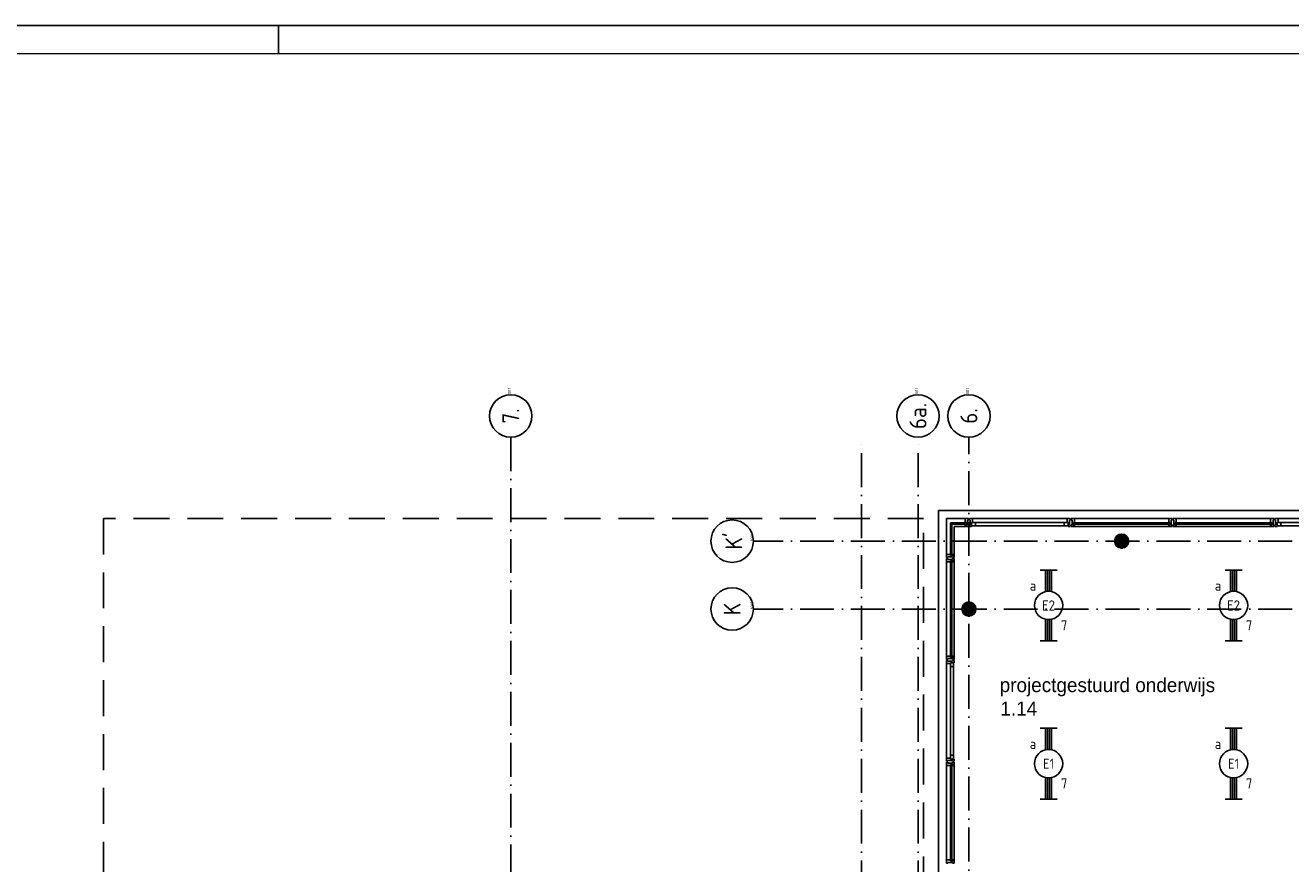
# Model space of a CAD drawing. Header units: millimetres. Extents: x 84333 to 240712, y -2244 to 84291.
# Tile 75 of 87: x 181735 to 204107, y 69476 to 84291. Entities that reach past the tile are written whole.
import ezdxf
from ezdxf.enums import TextEntityAlignment as Align

# ---------------------------------------------------------------- set-up
doc = ezdxf.new("R2010")
doc.units = ezdxf.units.MM
doc.header["$LTSCALE"] = 100
doc.linetypes.add('DASHDOT', pattern=[9, 6, -1.5, 0, -1.5])
doc.linetypes.add('HIDDEN', pattern=[9.525, 6.35, -3.175])
doc.layers.get('0').update_dxf_attribs({"linetype": 'CONTINUOUS'})
for name, color, linetype in [('AFDELING', 4, 'CONTINUOUS'), ('AL$1----_MAATVOERING', 7, 'CONTINUOUS'), ('AL$7----_STRAMIEN', 1, 'DASHDOT'), ('AL21----_BUITENWAND', 4, 'CONTINUOUS'), ('AL28----_KONSTRUKTIE', 3, 'CONTINUOUS'), ('AL31----_BUITENKOZ', 7, 'CONTINUOUS'), ('ALN-----_BLOCKNAAM', 2, 'CONTINUOUS'), ('ALXAA---_GEWBETON', 12, 'CONTINUOUS'), ('ALXOU---_GLAS', 7, 'CONTINUOUS'), ('BOUW', 8, 'CONTINUOUS'), ('EB63101-_ATTRIB', 2, 'CONTINUOUS'), ('EL63101-_LICHT-ARM', 3, 'CONTINUOUS'), ('EL6441--_DATACOM', 3, 'CONTINUOUS'), ('LIJN025', 10, 'CONTINUOUS'), ('LIJN050', 90, 'CONTINUOUS'), ('TEKST25', 10, 'CONTINUOUS'), ('TEKST35', 50, 'CONTINUOUS'), ('TEKST50', 90, 'CONTINUOUS')]:
    doc.layers.add(name, color=color, linetype=linetype)
doc.styles.add('1_8', font='ISO', dxfattribs={"height": 1.8})
doc.styles.add('BURO-025', font='BUROFONT.shx', dxfattribs={"height": 250})
doc.styles.add('ISO', font='ISO.SHX')
doc.styles.add('ROMAND', font='romand')
doc.styles.get("Standard").update_dxf_attribs({"font": 'iso.shx'})
doc.styles.add('TECHNIC', font='technic_.ttf')

# ---------------------------------------------------------------- blocks, each defined once
blk = doc.blocks.new('A0-GE')
at = {"layer": 'LIJN025', "linetype": 'Continuous'}
blk.add_line((955, 836), (955, 841), dxfattribs=at)
at = {"layer": 'LIJN025'}
blk.add_lwpolyline([(1500, 841), (1500, 0), (0, 0), (0, 841)], close=True, dxfattribs=at)
at = {"layer": 'LIJN050', "const_width": 0.2}
blk.add_lwpolyline([(1495, 836), (25, 836), (25, 5), (1495, 5)], close=True, dxfattribs=at)
at = {"layer": 'TEKST25', "style": 'ROMAND', "width": 2.899115}
blk.add_attdef('STATUS', text='', height=2.5, dxfattribs=at).set_placement((1454, 71.5), (1493, 71.5), align=Align.FIT)
at = {"layer": 'TEKST25', "style": 'ISO'}
for tag, p in [('E', (1455.25, 66)), ('NAAM-E', (1466.75, 66)), ('DATUM-E', (1485, 66)), ('D', (1455.25, 61)), ('NAAM-D', (1466.75, 61)), ('DATUM-D', (1485, 61)), ('C', (1455.25, 56)), ('NAAM-C', (1466.75, 56)), ('DATUM-C', (1485, 56)), ('B', (1455.25, 51)), ('NAAM-B', (1466.75, 51)), ('DATUM-B', (1485, 51)), ('A', (1455.25, 46)), ('NAAM-A', (1466.75, 46)), ('DATUM-A', (1485, 46))]:
    blk.add_attdef(tag, text='', height=2.5, dxfattribs=at).set_placement(p, align=Align.CENTER)
for tag, p in [('DATUM', (1332.75, 36.25)), ('SCHAAL', (1368, 36.25)), ('GETEKEND', (1398.25, 36.25)), ('GECONTOL.', (1433, 36.25)), ('FORMAAT', (1463.25, 28.25))]:
    blk.add_attdef(tag, p, '', height=2.5, dxfattribs=at)
at = {"layer": 'TEKST35', "style": 'ISO'}
for tag, p in [('PROJECT', (1334.5, 72.5)), ('PLAATS', (1334.5, 63.5)), ('INSTALLATIE-REGEL1', (1334.5, 52.5)), ('INSTALLATIE-REGEL2', (1334.5, 43.5))]:
    blk.add_attdef(tag, p, '', height=4, dxfattribs=at)
blk.add_attdef('PROJ.NR.', text='', height=4, dxfattribs=at).set_placement((1481, 23), align=Align.CENTER)
at = {"layer": 'TEKST50', "style": 'ISO'}
blk.add_attdef('FILE-NAAM', text='', height=5, dxfattribs=at).set_placement((1473.5, 7.5), align=Align.CENTER)
blk = doc.blocks.new('EJ3T20')
at = {"color": 0}
for p, q in [((-6.25, -1.5), (-6.25, 1.5)), ((-6.25, 0.52), (-2.44, 0.52)), ((-6.25, 0.17), (-2.49, 0.17)), ((2.44, 0.52), (6.25, 0.52)), ((2.49, 0.17), (6.25, 0.17)), ((6.25, -1.5), (6.25, 1.5)), ((-6.25, -0.17), (-2.49, -0.17)), ((-6.25, -0.52), (-2.44, -0.52)), ((2.44, -0.52), (6.25, -0.52)), ((2.49, -0.17), (6.25, -0.17))]:
    blk.add_line(p, q, dxfattribs=at)
blk.add_circle((0, 0), 2.5, dxfattribs=at)
at = {"color": 0, "style": '1_8'}
for tag, flags, p in [('SCHAK', 8, (3.5, 2.75)), ('A_CODE', 8, (0, 0)), ('GROEP', 8, (-3.5, -2.75)), ('KAST', 9, (3.5, -2.75))]:
    blk.add_attdef(tag, text='', height=1.8, dxfattribs=dict(at, flags=flags)).set_placement(p, align=Align.MIDDLE)
blk = doc.blocks.new('1011')
at = {"layer": 'AL$7----_STRAMIEN', "color": 7, "linetype": 'Continuous'}
blk.add_circle((-750, 0), 750, dxfattribs=at)
at = {"layer": 'AL$7----_STRAMIEN', "color": 3, "linetype": 'Continuous'}
blk.add_attdef('STR-NAAM', text='', height=600, rotation=360, dxfattribs=at).set_placement((-750, 0), align=Align.MIDDLE)
at = {"layer": 'ALN-----_BLOCKNAAM', "linetype": 'Continuous'}
blk.add_text('1011', height=100, dxfattribs=at).set_placement((0, 0))
blk = doc.blocks.new('1010')
at = {"layer": 'AL$7----_STRAMIEN', "color": 7, "linetype": 'Continuous'}
blk.add_circle((0, 750), 750, dxfattribs=at)
at = {"layer": 'AL$7----_STRAMIEN', "color": 3, "linetype": 'Continuous'}
blk.add_attdef('STR-NAAM', text='', height=600, rotation=360, dxfattribs=at).set_placement((0, 750), align=Align.MIDDLE)
at = {"layer": 'ALN-----_BLOCKNAAM', "linetype": 'Continuous'}
blk.add_text('1010', height=100, dxfattribs=at).set_placement((0, 0))
blk = doc.blocks.new('A$C13e6995e')
at = {"layer": 'AL$1----_MAATVOERING', "color": 8, "linetype": 'HIDDEN'}
for p, q in [((113285, 77820), (98785, 77820)), ((98785, 77820), (98785, 68356)), ((113285, 68357), (113285, 77820))]:
    blk.add_line(p, q, dxfattribs=at)
at = {"layer": 'AL$7----_STRAMIEN', "color": 1}
blk.add_line((105985, 79257), (105985, 9360), dxfattribs=at)
for points in [[(112185, 63073), (112185, 79257)], [(113185, 63073), (113185, 79257)], [(114085, 56456), (114085, 79257)], [(152204, 77420), (110274, 77420)], [(152204, 76220), (110274, 76220)]]:
    blk.add_lwpolyline(points, dxfattribs=at)
at = {"layer": 'AL21----_BUITENWAND', "color": 8}
for p, q in [((113545, 68185), (113545, 77960)), ((113545, 77960), (147025, 77960))]:
    blk.add_line(p, q, dxfattribs=at)
at = {"layer": 'AL28----_KONSTRUKTIE', "color": 8}
for centre in [(116785, 77420), (114085, 76220)]:
    blk.add_circle(centre, 125, dxfattribs=at)
at = {"layer": 'AL31----_BUITENKOZ', "color": 8}
for p, q in [((114020, 77819), (113686, 77819)), ((113686, 77819), (113686, 77185)), ((113825, 77185), (113825, 77680)), ((113825, 77680), (114020, 77680)), ((114150, 77819), (115820, 77819)), ((115770, 77747), (114200, 77747)), ((115770, 77693), (114200, 77693)), ((115950, 77819), (117620, 77819)), ((115950, 77680), (117620, 77680)), ((117750, 77819), (119420, 77819)), ((117750, 77680), (119420, 77680)), ((119550, 77819), (121220, 77819)), ((121170, 77747), (119600, 77747)), ((121170, 77693), (119600, 77693)), ((113686, 75385), (113686, 77055)), ((113825, 75385), (113825, 77055)), ((113686, 73585), (113686, 75255)), ((113758, 75205), (113758, 73635)), ((113812, 75205), (113812, 73635)), ((113686, 71785), (113686, 73455)), ((113825, 71785), (113825, 73455))]:
    blk.add_line(p, q, dxfattribs=at)
at = {"layer": 'AL31----_BUITENKOZ', "color": 8, "linetype": 'Continuous'}
for p, q in [((114057, 77819), (114020, 77819)), ((114020, 77819), (114020, 77812)), ((114020, 77812), (114020, 77808)), ((114020, 77808), (114020, 77800)), ((114020, 77800), (114020, 77747)), ((114020, 77747), (114037, 77747)), ((114020, 77680), (114020, 77717)), ((114020, 77717), (114037, 77717)), ((114032, 77680), (114020, 77680)), ((114037, 77685), (114032, 77685)), ((114032, 77685), (114032, 77680)), ((114037, 77747), (114037, 77680)), ((114037, 77717), (114037, 77685)), ((114037, 77680), (114076, 77680)), ((114076, 77819), (114057, 77819)), ((114062, 77710), (114062, 77790)), ((114062, 77790), (114076, 77790)), ((114076, 77710), (114062, 77710)), ((114076, 77813), (114076, 77819)), ((114076, 77799), (114076, 77813)), ((114076, 77790), (114076, 77799)), ((114076, 77799), (114076, 77799)), ((114076, 77700), (114076, 77710)), ((114076, 77686), (114076, 77700)), ((114076, 77700), (114076, 77700)), ((114076, 77680), (114076, 77686)), ((114094, 77813), (114094, 77819)), ((114094, 77819), (114113, 77819)), ((114094, 77800), (114094, 77813)), ((114094, 77790), (114094, 77800)), ((114094, 77800), (114094, 77800)), ((114108, 77790), (114094, 77790)), ((114094, 77700), (114094, 77710)), ((114094, 77710), (114108, 77710)), ((114094, 77686), (114094, 77700)), ((114094, 77700), (114094, 77700)), ((114094, 77680), (114094, 77686)), ((114133, 77680), (114094, 77680)), ((114108, 77710), (114108, 77790)), ((114113, 77819), (114150, 77819)), ((114150, 77747), (114133, 77747)), ((114133, 77747), (114133, 77680)), ((114133, 77747), (114133, 77693)), ((114200, 77747), (114133, 77747)), ((114133, 77693), (114200, 77693)), ((114150, 77819), (114150, 77812)), ((114150, 77812), (114150, 77808)), ((114150, 77808), (114150, 77800)), ((114150, 77800), (114150, 77747)), ((114200, 77693), (114200, 77747)), ((115770, 77693), (115770, 77747)), ((115770, 77747), (115837, 77747)), ((115837, 77693), (115770, 77693)), ((115857, 77819), (115820, 77819)), ((115820, 77819), (115820, 77812)), ((115820, 77812), (115820, 77808)), ((115820, 77808), (115820, 77800)), ((115820, 77800), (115820, 77747)), ((115820, 77747), (115837, 77747)), ((115837, 77747), (115837, 77680)), ((115837, 77747), (115837, 77693)), ((115837, 77680), (115876, 77680)), ((115876, 77819), (115857, 77819)), ((115862, 77710), (115862, 77790)), ((115862, 77790), (115876, 77790)), ((115876, 77710), (115862, 77710)), ((115876, 77813), (115876, 77819)), ((115876, 77799), (115876, 77813)), ((115876, 77790), (115876, 77799)), ((115876, 77799), (115876, 77799)), ((115876, 77700), (115876, 77710)), ((115876, 77686), (115876, 77700)), ((115876, 77700), (115876, 77700)), ((115876, 77680), (115876, 77686)), ((115894, 77813), (115894, 77819)), ((115894, 77819), (115913, 77819)), ((115894, 77800), (115894, 77813)), ((115894, 77790), (115894, 77800)), ((115894, 77800), (115894, 77800)), ((115908, 77790), (115894, 77790)), ((115894, 77700), (115894, 77710)), ((115894, 77710), (115908, 77710)), ((115894, 77686), (115894, 77700)), ((115894, 77700), (115894, 77700)), ((115894, 77680), (115894, 77686)), ((115933, 77680), (115894, 77680)), ((115908, 77710), (115908, 77790)), ((115913, 77819), (115950, 77819)), ((115950, 77747), (115933, 77747)), ((115933, 77747), (115933, 77680)), ((115933, 77717), (115933, 77685)), ((115950, 77717), (115933, 77717)), ((115933, 77685), (115938, 77685)), ((115938, 77685), (115938, 77680)), ((115938, 77680), (115950, 77680)), ((115950, 77819), (115950, 77812)), ((115950, 77812), (115950, 77808)), ((115950, 77808), (115950, 77800)), ((115950, 77800), (115950, 77747)), ((115950, 77680), (115950, 77717)), ((117657, 77819), (117620, 77819)), ((117620, 77819), (117620, 77812)), ((117620, 77812), (117620, 77808)), ((117620, 77808), (117620, 77800)), ((117620, 77800), (117620, 77747)), ((117620, 77747), (117637, 77747)), ((117620, 77680), (117620, 77717)), ((117620, 77717), (117637, 77717)), ((117632, 77680), (117620, 77680)), ((117637, 77685), (117632, 77685)), ((117632, 77685), (117632, 77680)), ((117637, 77747), (117637, 77680)), ((117637, 77717), (117637, 77685)), ((117637, 77680), (117676, 77680)), ((117676, 77819), (117657, 77819)), ((117662, 77710), (117662, 77790)), ((117662, 77790), (117676, 77790)), ((117676, 77710), (117662, 77710)), ((117676, 77813), (117676, 77819)), ((117676, 77799), (117676, 77813)), ((117676, 77790), (117676, 77799)), ((117676, 77799), (117676, 77799)), ((117676, 77700), (117676, 77710)), ((117676, 77686), (117676, 77700)), ((117676, 77700), (117676, 77700)), ((117676, 77680), (117676, 77686)), ((117694, 77813), (117694, 77819)), ((117694, 77819), (117713, 77819)), ((117694, 77800), (117694, 77813)), ((117694, 77790), (117694, 77800)), ((117694, 77800), (117694, 77800)), ((117708, 77790), (117694, 77790)), ((117694, 77700), (117694, 77710)), ((117694, 77710), (117708, 77710)), ((117694, 77686), (117694, 77700)), ((117694, 77700), (117694, 77700)), ((117694, 77680), (117694, 77686)), ((117733, 77680), (117694, 77680)), ((117708, 77710), (117708, 77790)), ((117713, 77819), (117750, 77819)), ((117750, 77747), (117733, 77747)), ((117733, 77747), (117733, 77680)), ((117733, 77717), (117733, 77685)), ((117750, 77717), (117733, 77717)), ((117733, 77685), (117738, 77685)), ((117738, 77685), (117738, 77680)), ((117738, 77680), (117750, 77680)), ((117750, 77819), (117750, 77812)), ((117750, 77812), (117750, 77808)), ((117750, 77808), (117750, 77800)), ((117750, 77800), (117750, 77747)), ((117750, 77680), (117750, 77717)), ((119457, 77819), (119420, 77819)), ((119420, 77819), (119420, 77812)), ((119420, 77812), (119420, 77808)), ((119420, 77808), (119420, 77800)), ((119420, 77800), (119420, 77747)), ((119420, 77747), (119437, 77747)), ((119420, 77680), (119420, 77717)), ((119420, 77717), (119437, 77717)), ((119432, 77680), (119420, 77680)), ((119437, 77685), (119432, 77685)), ((119432, 77685), (119432, 77680)), ((119437, 77747), (119437, 77680)), ((119437, 77717), (119437, 77685)), ((119437, 77680), (119476, 77680)), ((119476, 77819), (119457, 77819)), ((119462, 77710), (119462, 77790)), ((119462, 77790), (119476, 77790)), ((119476, 77710), (119462, 77710)), ((119476, 77813), (119476, 77819)), ((119476, 77799), (119476, 77813)), ((119476, 77790), (119476, 77799)), ((119476, 77799), (119476, 77799)), ((119476, 77700), (119476, 77710)), ((119476, 77686), (119476, 77700)), ((119476, 77700), (119476, 77700)), ((119476, 77680), (119476, 77686)), ((119494, 77813), (119494, 77819)), ((119494, 77819), (119513, 77819)), ((119494, 77800), (119494, 77813)), ((119494, 77790), (119494, 77800)), ((119494, 77800), (119494, 77800)), ((119508, 77790), (119494, 77790)), ((119494, 77700), (119494, 77710)), ((119494, 77710), (119508, 77710)), ((119494, 77686), (119494, 77700)), ((119494, 77700), (119494, 77700)), ((119494, 77680), (119494, 77686)), ((119533, 77680), (119494, 77680)), ((119508, 77710), (119508, 77790)), ((119513, 77819), (119550, 77819)), ((119550, 77747), (119533, 77747)), ((119533, 77747), (119533, 77680)), ((119533, 77747), (119533, 77693)), ((119600, 77747), (119533, 77747)), ((119533, 77693), (119600, 77693)), ((119550, 77819), (119550, 77812)), ((119550, 77812), (119550, 77808)), ((119550, 77808), (119550, 77800)), ((119550, 77800), (119550, 77747)), ((119600, 77693), (119600, 77747)), ((113686, 77148), (113686, 77185)), ((113686, 77185), (113693, 77185)), ((113693, 77185), (113697, 77185)), ((113697, 77185), (113705, 77185)), ((113705, 77185), (113758, 77185)), ((113758, 77185), (113758, 77168)), ((113825, 77185), (113788, 77185)), ((113788, 77185), (113788, 77168)), ((113825, 77173), (113825, 77185)), ((113686, 77129), (113686, 77148)), ((113692, 77129), (113686, 77129)), ((113692, 77111), (113686, 77111)), ((113686, 77111), (113686, 77092)), ((113686, 77092), (113686, 77055)), ((113686, 77055), (113693, 77055)), ((113706, 77129), (113692, 77129)), ((113706, 77111), (113692, 77111)), ((113693, 77055), (113697, 77055)), ((113697, 77055), (113705, 77055)), ((113705, 77055), (113758, 77055)), ((113715, 77129), (113706, 77129)), ((113706, 77129), (113706, 77129)), ((113715, 77111), (113706, 77111)), ((113706, 77111), (113706, 77111)), ((113795, 77143), (113715, 77143)), ((113715, 77143), (113715, 77129)), ((113715, 77097), (113715, 77111)), ((113795, 77097), (113715, 77097)), ((113758, 77168), (113825, 77168)), ((113758, 77055), (113758, 77072)), ((113758, 77072), (113825, 77072)), ((113788, 77168), (113820, 77168)), ((113788, 77072), (113820, 77072)), ((113788, 77055), (113788, 77072)), ((113825, 77055), (113788, 77055)), ((113795, 77129), (113795, 77143)), ((113805, 77129), (113795, 77129)), ((113805, 77111), (113795, 77111)), ((113795, 77111), (113795, 77097)), ((113819, 77129), (113805, 77129)), ((113805, 77129), (113805, 77129)), ((113819, 77111), (113805, 77111)), ((113805, 77111), (113805, 77111)), ((113825, 77129), (113819, 77129)), ((113825, 77111), (113819, 77111)), ((113820, 77168), (113820, 77173)), ((113820, 77173), (113825, 77173)), ((113820, 77072), (113820, 77067)), ((113820, 77067), (113825, 77067)), ((113825, 77168), (113825, 77129)), ((113825, 77072), (113825, 77111)), ((113825, 77067), (113825, 77055)), ((113686, 75348), (113686, 75385)), ((113686, 75385), (113693, 75385)), ((113686, 75329), (113686, 75348)), ((113692, 75329), (113686, 75329)), ((113692, 75311), (113686, 75311)), ((113686, 75311), (113686, 75292)), ((113686, 75292), (113686, 75255)), ((113686, 75255), (113693, 75255)), ((113705, 75329), (113692, 75329)), ((113706, 75311), (113692, 75311)), ((113693, 75385), (113697, 75385)), ((113693, 75255), (113697, 75255)), ((113697, 75385), (113705, 75385)), ((113697, 75255), (113705, 75255)), ((113705, 75385), (113758, 75385)), ((113715, 75329), (113705, 75329)), ((113705, 75329), (113705, 75329)), ((113705, 75255), (113758, 75255)), ((113715, 75311), (113706, 75311)), ((113706, 75311), (113706, 75311)), ((113795, 75343), (113715, 75343)), ((113715, 75343), (113715, 75329)), ((113715, 75297), (113715, 75311)), ((113795, 75297), (113715, 75297)), ((113758, 75385), (113758, 75368)), ((113758, 75368), (113825, 75368)), ((113758, 75255), (113758, 75272)), ((113758, 75272), (113825, 75272)), ((113758, 75272), (113812, 75272)), ((113758, 75205), (113758, 75272)), ((113812, 75205), (113758, 75205)), ((113825, 75385), (113788, 75385)), ((113788, 75385), (113788, 75368)), ((113788, 75368), (113820, 75368)), ((113795, 75329), (113795, 75343)), ((113805, 75329), (113795, 75329)), ((113805, 75311), (113795, 75311)), ((113795, 75311), (113795, 75297)), ((113819, 75329), (113805, 75329)), ((113805, 75329), (113805, 75329)), ((113819, 75311), (113805, 75311)), ((113805, 75311), (113805, 75311)), ((113812, 75272), (113812, 75205)), ((113825, 75329), (113819, 75329)), ((113825, 75311), (113819, 75311)), ((113820, 75368), (113820, 75373)), ((113820, 75373), (113825, 75373)), ((113825, 75373), (113825, 75385)), ((113825, 75368), (113825, 75329)), ((113825, 75272), (113825, 75311)), ((113812, 73635), (113758, 73635)), ((113758, 73635), (113758, 73568)), ((113812, 73568), (113812, 73635)), ((113686, 73548), (113686, 73585)), ((113686, 73585), (113693, 73585)), ((113686, 73529), (113686, 73548)), ((113692, 73529), (113686, 73529)), ((113692, 73511), (113686, 73511)), ((113686, 73511), (113686, 73492)), ((113686, 73492), (113686, 73455)), ((113686, 73455), (113693, 73455)), ((113705, 73529), (113692, 73529)), ((113706, 73511), (113692, 73511)), ((113693, 73585), (113697, 73585)), ((113693, 73455), (113697, 73455)), ((113697, 73585), (113705, 73585)), ((113697, 73455), (113705, 73455)), ((113705, 73585), (113758, 73585)), ((113715, 73529), (113705, 73529)), ((113705, 73529), (113705, 73529)), ((113705, 73455), (113758, 73455)), ((113715, 73511), (113706, 73511)), ((113706, 73511), (113706, 73511)), ((113795, 73543), (113715, 73543)), ((113715, 73543), (113715, 73529)), ((113715, 73497), (113715, 73511)), ((113795, 73497), (113715, 73497)), ((113758, 73585), (113758, 73568)), ((113758, 73568), (113825, 73568)), ((113758, 73568), (113812, 73568)), ((113758, 73455), (113758, 73472)), ((113758, 73472), (113825, 73472)), ((113788, 73472), (113820, 73472)), ((113788, 73455), (113788, 73472)), ((113825, 73455), (113788, 73455)), ((113795, 73529), (113795, 73543)), ((113805, 73529), (113795, 73529)), ((113805, 73511), (113795, 73511)), ((113795, 73511), (113795, 73497)), ((113819, 73529), (113805, 73529)), ((113805, 73529), (113805, 73529)), ((113819, 73511), (113805, 73511)), ((113805, 73511), (113805, 73511)), ((113825, 73529), (113819, 73529)), ((113825, 73511), (113819, 73511)), ((113820, 73472), (113820, 73467)), ((113820, 73467), (113825, 73467)), ((113825, 73568), (113825, 73529)), ((113825, 73472), (113825, 73511)), ((113825, 73467), (113825, 73455)), ((113686, 71748), (113686, 71785)), ((113686, 71785), (113693, 71785)), ((113686, 71729), (113686, 71748)), ((113692, 71729), (113686, 71729)), ((113705, 71729), (113692, 71729)), ((113693, 71785), (113697, 71785)), ((113697, 71785), (113705, 71785)), ((113705, 71785), (113758, 71785)), ((113715, 71729), (113705, 71729)), ((113705, 71729), (113705, 71729)), ((113795, 71743), (113715, 71743)), ((113715, 71743), (113715, 71729)), ((113758, 71785), (113758, 71768)), ((113758, 71768), (113825, 71768)), ((113825, 71785), (113788, 71785)), ((113788, 71785), (113788, 71768)), ((113788, 71768), (113820, 71768)), ((113795, 71729), (113795, 71743)), ((113805, 71729), (113795, 71729)), ((113819, 71729), (113805, 71729)), ((113805, 71729), (113805, 71729)), ((113825, 71729), (113819, 71729)), ((113820, 71768), (113820, 71773)), ((113820, 71773), (113825, 71773)), ((113825, 71773), (113825, 71785)), ((113825, 71768), (113825, 71729))]:
    blk.add_line(p, q, dxfattribs=at)
at = {"layer": 'ALXAA---_GEWBETON', "color": 8}
for p, q in [((116660, 77416), (116910, 77416)), ((116661, 77436), (116909, 77436)), ((116665, 77456), (116905, 77456)), ((116673, 77476), (116897, 77476)), ((116685, 77496), (116884, 77496)), ((116705, 77516), (116865, 77516)), ((116738, 77536), (116832, 77536)), ((116662, 77396), (116908, 77396)), ((116668, 77376), (116902, 77376)), ((116678, 77356), (116892, 77356)), ((116693, 77336), (116877, 77336)), ((116716, 77316), (116854, 77316)), ((116772, 77296), (116798, 77296)), ((113985, 76296), (114184, 76296)), ((114005, 76316), (114165, 76316)), ((114038, 76336), (114132, 76336)), ((113960, 76216), (114210, 76216)), ((113961, 76236), (114209, 76236)), ((113962, 76196), (114208, 76196)), ((113965, 76256), (114205, 76256)), ((113968, 76176), (114202, 76176)), ((113973, 76276), (114197, 76276)), ((113978, 76156), (114192, 76156)), ((113993, 76136), (114177, 76136)), ((114016, 76116), (114154, 76116)), ((114072, 76096), (114098, 76096))]:
    blk.add_line(p, q, dxfattribs=at)
at = {"layer": 'ALXOU---_GLAS', "color": 8}
for p, q in [((113760, 77719), (113760, 77745)), ((113760, 77745), (114035, 77745)), ((114035, 77719), (113760, 77719)), ((113786, 77719), (113760, 77719)), ((113760, 77719), (113760, 77170)), ((113786, 77170), (113786, 77719)), ((114035, 77745), (114035, 77719)), ((115935, 77719), (115935, 77745)), ((115935, 77745), (117635, 77745)), ((117635, 77719), (115935, 77719)), ((117635, 77745), (117635, 77719)), ((117735, 77719), (117735, 77745)), ((117735, 77745), (119435, 77745)), ((119435, 77719), (117735, 77719)), ((119435, 77745), (119435, 77719)), ((113760, 77170), (113786, 77170)), ((113760, 77070), (113786, 77070)), ((113760, 75370), (113760, 77070)), ((113786, 77070), (113786, 75370)), ((113786, 75370), (113760, 75370)), ((113760, 73470), (113786, 73470)), ((113760, 71770), (113760, 73470)), ((113786, 73470), (113786, 71770)), ((113786, 71770), (113760, 71770))]:
    blk.add_line(p, q, dxfattribs=at)
at = {"layer": 'AL$7----_STRAMIEN', "xscale": 0.5, "yscale": 0.5, "zscale": 0.5, "rotation": 90.00000000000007}
for name, p, values in [('1011', (105985, 80007), {'STR-NAAM': '7.'}), ('1011', (113185, 80007), {'STR-NAAM': '6a.'}), ('1011', (114085, 80007), {'STR-NAAM': '6.'}), ('1010', (110274, 77420), {'STR-NAAM': "K'"}), ('1010', (110274, 76220), {'STR-NAAM': 'K'})]:
    blk.add_blockref(name, p, dxfattribs=at).add_auto_attribs(values)
at = {"layer": 'AFDELING', "color": 8, "style": 'TECHNIC'}
for p in [(92219, 54468), (58038, 41625), (88108, 41444)]:
    blk.add_attdef('VIDE', text='', height=500, dxfattribs=at).set_placement(p, align=Align.CENTER)
blk.add_attdef('VIDE', text='', height=500, rotation=90, dxfattribs=at).set_placement((75129, 25766), align=Align.CENTER)
at = {"layer": 'BOUW', "style": 'BURO-025'}
for s, p in [('projectgestuurd onderwijs', (114629, 74752)), ('1.14', (114641, 74335))]:
    blk.add_text(s, height=250, dxfattribs=at).set_placement(p)

msp = doc.modelspace()

# ---------------------------------------------------------------- block references
at = {"xscale": 100, "yscale": 100, "zscale": 100}
msp.add_blockref('A0-GE', (90712, 191), dxfattribs=at)
at = {"layer": 'EL63101-_LICHT-ARM'}
ref = msp.add_blockref('EJ3T20', (199826, 74039, 3500), dxfattribs=dict(at, xscale=100, yscale=100, zscale=100, rotation=90))
ref.add_attrib('A_CODE', 'E2', dxfattribs={"layer": 'EB63101-_ATTRIB', "color": 1, "height": 180, "style": '1_8', "flags": 8}).set_placement((199826, 74039, 3500), align=Align.MIDDLE)
ref.add_attrib('GROEP', '7', dxfattribs={"layer": 'EB63101-_ATTRIB', "color": 1, "height": 180, "style": '1_8', "flags": 8}).set_placement((200101, 73689, 3500), align=Align.MIDDLE)
ref.add_attrib('SCHAK', 'a', dxfattribs={"layer": 'EB63101-_ATTRIB', "color": 1, "height": 180, "style": '1_8', "flags": 8}).set_placement((199551, 74389, 3500), align=Align.MIDDLE)
ref = msp.add_blockref('EJ3T20', (203097, 74039, 3500), dxfattribs=dict(at, xscale=100, yscale=100, zscale=100, rotation=90))
ref.add_attrib('A_CODE', 'E2', dxfattribs={"layer": 'EB63101-_ATTRIB', "color": 1, "height": 180, "style": '1_8', "flags": 8}).set_placement((203097, 74039, 3500), align=Align.MIDDLE)
ref.add_attrib('GROEP', '7', dxfattribs={"layer": 'EB63101-_ATTRIB', "color": 1, "height": 180, "style": '1_8', "flags": 8}).set_placement((203372, 73689, 3500), align=Align.MIDDLE)
ref.add_attrib('SCHAK', 'a', dxfattribs={"layer": 'EB63101-_ATTRIB', "color": 1, "height": 180, "style": '1_8', "flags": 8}).set_placement((202822, 74389, 3500), align=Align.MIDDLE)
ref = msp.add_blockref('EJ3T20', (199826, 71243, 3500), dxfattribs=dict(at, xscale=100, yscale=100, zscale=100, rotation=90))
ref.add_attrib('A_CODE', 'E1', dxfattribs={"layer": 'EB63101-_ATTRIB', "color": 1, "height": 180, "style": '1_8', "flags": 8}).set_placement((199826, 71243, 3500), align=Align.MIDDLE)
ref.add_attrib('GROEP', '7', dxfattribs={"layer": 'EB63101-_ATTRIB', "color": 1, "height": 180, "style": '1_8', "flags": 8}).set_placement((200101, 70893, 3500), align=Align.MIDDLE)
ref.add_attrib('SCHAK', 'a', dxfattribs={"layer": 'EB63101-_ATTRIB', "color": 1, "height": 180, "style": '1_8', "flags": 8}).set_placement((199551, 71593, 3500), align=Align.MIDDLE)
ref = msp.add_blockref('EJ3T20', (203097, 71243, 3500), dxfattribs=dict(at, xscale=100, yscale=100, zscale=100, rotation=90))
ref.add_attrib('A_CODE', 'E1', dxfattribs={"layer": 'EB63101-_ATTRIB', "color": 1, "height": 180, "style": '1_8', "flags": 8}).set_placement((203097, 71243, 3500), align=Align.MIDDLE)
ref.add_attrib('GROEP', '7', dxfattribs={"layer": 'EB63101-_ATTRIB', "color": 1, "height": 180, "style": '1_8', "flags": 8}).set_placement((203372, 70893, 3500), align=Align.MIDDLE)
ref.add_attrib('SCHAK', 'a', dxfattribs={"layer": 'EB63101-_ATTRIB', "color": 1, "height": 180, "style": '1_8', "flags": 8}).set_placement((202822, 71593, 3500), align=Align.MIDDLE)
at = {"layer": 'EL6441--_DATACOM'}
msp.add_blockref('A$C13e6995e', (84333, -2244), dxfattribs=at)

doc.saveas('drawing.dxf')
